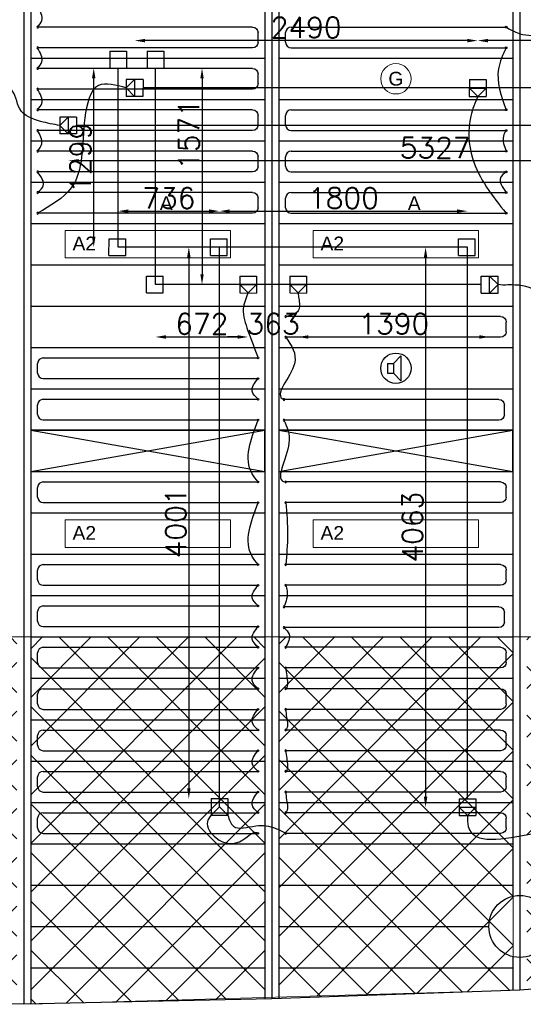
# Model space of a CAD drawing. Extents: x 7383 to 741080, y -570072 to -203000.
# Tile 20 of 43: x 474007 to 477663, y -320018 to -312874. Entities that reach past the tile are written whole.
import ezdxf

# ---------------------------------------------------------------- set-up
doc = ezdxf.new("R2010")
doc.units = 0
doc.header["$LTSCALE"] = 25
doc.layers.get('0').update_dxf_attribs({"linetype": 'CONTINUOUS'})
doc.layers.get('DEFPOINTS').update_dxf_attribs({"linetype": 'CONTINUOUS'})
for name, color, linetype in [('0010CL', 2, 'CONTINUOUS'), ('KP-bandraster', 5, 'CONTINUOUS'), ('KP-koppelingen', 6, 'CONTINUOUS'), ('KP-leidingen(aanvoer)', 5, 'CONTINUOUS'), ('KP-leidingen(retour)', 1, 'CONTINUOUS'), ('KP-Lucht aanvoer', 6, 'CONTINUOUS'), ('KP-maatvoering', 7, 'CONTINUOUS'), ('KP-Melders', 3, 'CONTINUOUS'), ('KP-Oppervlak', 3, 'CONTINUOUS'), ('KP-panelen', 1, 'CONTINUOUS'), ('KP-registers', 4, 'CONTINUOUS'), ('KP-slangen', 7, 'CONTINUOUS'), ('KP-tekst', 7, 'CONTINUOUS')]:
    doc.layers.add(name, color=color, linetype=linetype)
doc.layers.add('KP-Aluminium', color=8, linetype='CONTINUOUS', lineweight=18)
doc.layers.add('KP-Verlichting', color=2, linetype='CONTINUOUS', lineweight=18)
doc.styles.add('arial', font='ARIAL.TTF')
doc.styles.add('VERWOL-1', font='ROMANS.SHX')
doc.dimstyles.new('MARTIN', dxfattribs={"dimscale": 0, "dimtxt": 50, "dimasz": 75, "dimexe": 4, "dimexo": 4, "dimgap": 20, "dimtad": 1, "dimdec": 0, "dimrnd": 0.01, "dimzin": 1, "dimdsep": 46, "dimtxsty": 'VERWOL-1', "dimcen": -25, "dimdle": 1, "dimclrd": 7, "dimclre": 2, "dimclrt": 7, "dimadec": 0, "dimazin": 0, "dimtfac": 1, "dimtdec": 0, "dimtix": 1, "dimtofl": 0, "dimtmove": 0, "dimatfit": 3, "dimldrblk": 'OBLIQUE', "dimfxl": 0, "dimtvp": 33.333333, "dimtolj": 1, "dimtzin": 1, "dimarcsym": 0})

# ---------------------------------------------------------------- blocks, each defined once
blk = doc.blocks.new('Register A')
at = {"layer": 'KP-registers', "linetype": 'Continuous'}
for p, q in [((90, 225), (1644, 225)), ((50, 115), (50, 185)), ((90, 75), (1644, 75))]:
    blk.add_line(p, q, dxfattribs=at)
for centre in [(1650, 225), (1650, 75)]:
    blk.add_circle(centre, 6, dxfattribs=at)
for centre, start, end in [((90, 185), 90, 180), ((90, 115), 180, 270)]:
    blk.add_arc(centre, 40, start, end, dxfattribs=at)
blk = doc.blocks.new('*D1978')
at = {"layer": 'DEFPOINTS', "color": 0, "linetype": 'Continuous', "transparency": 16777216}
for p in [(474544.8, -313224.4), (474721.6, -313224.4), (474721.5, -314523.8)]:
    blk.add_point(p, dxfattribs=at)
at = {"layer": 'KP-maatvoering', "color": 7, "linetype": 'Continuous', "lineweight": -2, "transparency": 16777216}
blk.add_line((474544.8, -314448.8), (474544.8, -313299.4), dxfattribs=at)
at = {"layer": 'KP-maatvoering', "color": 7, "linetype": 'Continuous', "transparency": 16777216}
for points in [[(474532.3, -313299.4), (474557.3, -313299.4), (474544.8, -313224.4)], [(474532.3, -314448.8), (474557.3, -314448.8), (474544.8, -314523.8)]]:
    blk.add_solid(points, dxfattribs=at)
at = {"layer": 'KP-maatvoering', "color": 7, "linetype": 'Continuous', "transparency": 16777216, "insert": (474449.8, -313874.1), "char_height": 150, "attachment_point": 5, "rotation": 90, "style": 'VERWOL-1'}
blk.add_mtext('\\A1;1299', dxfattribs=at)
blk = doc.blocks.new('_OBLIQUE')
at = {"color": 0, "linetype": 'ByBlock'}
blk.add_line((-0.5, -0.5), (0.5, 0.5), dxfattribs=at)
blk = doc.blocks.new('*D1979')
at = {"layer": 'DEFPOINTS', "color": 0, "linetype": 'Continuous', "transparency": 16777216}
for p in [(475457.2, -314262.8), (474721.5, -314523.8), (475457.2, -314523.9)]:
    blk.add_point(p, dxfattribs=at)
at = {"layer": 'KP-maatvoering', "color": 7, "linetype": 'Continuous', "lineweight": -2, "transparency": 16777216}
blk.add_line((474796.5, -314262.8), (475382.2, -314262.8), dxfattribs=at)
at = {"layer": 'KP-maatvoering', "color": 7, "linetype": 'Continuous', "transparency": 16777216}
for points in [[(474796.5, -314250.3), (474796.5, -314275.3), (474721.5, -314262.8)], [(475382.2, -314250.3), (475382.2, -314275.3), (475457.2, -314262.8)]]:
    blk.add_solid(points, dxfattribs=at)
at = {"layer": 'KP-maatvoering', "color": 7, "linetype": 'Continuous', "transparency": 16777216, "insert": (475089.4, -314167.8), "char_height": 150, "attachment_point": 5, "style": 'VERWOL-1'}
blk.add_mtext('\\A1;736', dxfattribs=at)
blk = doc.blocks.new('*D1980')
at = {"layer": 'DEFPOINTS', "color": 0, "linetype": 'Continuous', "transparency": 16777216}
for p in [(477257.2, -314262.8), (475457.2, -314523.9), (477257.2, -314524.1)]:
    blk.add_point(p, dxfattribs=at)
at = {"layer": 'KP-maatvoering', "color": 7, "linetype": 'Continuous', "lineweight": -2, "transparency": 16777216}
blk.add_line((475532.2, -314262.8), (477182.2, -314262.8), dxfattribs=at)
at = {"layer": 'KP-maatvoering', "color": 7, "linetype": 'Continuous', "transparency": 16777216}
for points in [[(475532.2, -314250.3), (475532.2, -314275.3), (475457.2, -314262.8)], [(477182.2, -314250.3), (477182.2, -314275.3), (477257.2, -314262.8)]]:
    blk.add_solid(points, dxfattribs=at)
at = {"layer": 'KP-maatvoering', "color": 7, "linetype": 'Continuous', "transparency": 16777216, "insert": (476357.2, -314167.8), "char_height": 150, "attachment_point": 5, "style": 'VERWOL-1'}
blk.add_mtext('\\A1;1800', dxfattribs=at)
blk = doc.blocks.new('*D1981')
at = {"layer": 'DEFPOINTS', "color": 0, "linetype": 'Continuous', "transparency": 16777216}
for p in [(477257.2, -314524.1), (476953.4, -318587.2), (477257.2, -318587.2)]:
    blk.add_point(p, dxfattribs=at)
at = {"layer": 'KP-maatvoering', "color": 7, "linetype": 'Continuous', "lineweight": -2, "transparency": 16777216}
blk.add_line((476953.4, -314599.1), (476953.4, -318512.2), dxfattribs=at)
at = {"layer": 'KP-maatvoering', "color": 7, "linetype": 'Continuous', "transparency": 16777216}
for points in [[(476940.9, -314599.1), (476965.9, -314599.1), (476953.4, -314524.1)], [(476940.9, -318512.2), (476965.9, -318512.2), (476953.4, -318587.2)]]:
    blk.add_solid(points, dxfattribs=at)
at = {"layer": 'KP-maatvoering', "color": 7, "linetype": 'Continuous', "transparency": 16777216, "insert": (476858.4, -316555.7), "char_height": 150, "attachment_point": 5, "rotation": 90, "style": 'VERWOL-1'}
blk.add_mtext('\\A1;4063', dxfattribs=at)
blk = doc.blocks.new('*D1982')
at = {"layer": 'DEFPOINTS', "color": 0, "linetype": 'Continuous', "transparency": 16777216}
for p in [(475457.2, -314523.9), (475235, -318524.9), (475457.2, -318524.9)]:
    blk.add_point(p, dxfattribs=at)
at = {"layer": 'KP-maatvoering', "color": 7, "linetype": 'Continuous', "lineweight": -2, "transparency": 16777216}
blk.add_line((475235, -314598.9), (475235, -318449.9), dxfattribs=at)
at = {"layer": 'KP-maatvoering', "color": 7, "linetype": 'Continuous', "transparency": 16777216}
for points in [[(475222.5, -314598.9), (475247.5, -314598.9), (475235, -314523.9)], [(475222.5, -318449.9), (475247.5, -318449.9), (475235, -318524.9)]]:
    blk.add_solid(points, dxfattribs=at)
at = {"layer": 'KP-maatvoering', "color": 7, "linetype": 'Continuous', "transparency": 16777216, "insert": (475140, -316524.4), "char_height": 150, "attachment_point": 5, "rotation": 90, "style": 'VERWOL-1'}
blk.add_mtext('\\A1;4001', dxfattribs=at)
blk = doc.blocks.new('*D1983')
at = {"layer": 'DEFPOINTS', "color": 0, "linetype": 'Continuous', "transparency": 16777216}
for p in [(474993.4, -313224.4), (474993.2, -314795.6), (475330.8, -314795.6)]:
    blk.add_point(p, dxfattribs=at)
at = {"layer": 'KP-maatvoering', "color": 7, "linetype": 'Continuous', "lineweight": -2, "transparency": 16777216}
blk.add_line((475330.8, -313299.4), (475330.8, -314720.6), dxfattribs=at)
at = {"layer": 'KP-maatvoering', "color": 7, "linetype": 'Continuous', "transparency": 16777216}
for points in [[(475318.3, -313299.4), (475343.3, -313299.4), (475330.8, -313224.4)], [(475318.3, -314720.6), (475343.3, -314720.6), (475330.8, -314795.6)]]:
    blk.add_solid(points, dxfattribs=at)
at = {"layer": 'KP-maatvoering', "color": 7, "linetype": 'Continuous', "transparency": 16777216, "insert": (475235.8, -313706), "char_height": 150, "attachment_point": 5, "rotation": 90, "style": 'VERWOL-1'}
blk.add_mtext('\\A1;1571', dxfattribs=at)
blk = doc.blocks.new('*D1984')
at = {"layer": 'DEFPOINTS', "color": 0, "linetype": 'Continuous', "transparency": 16777216}
for p in [(474993.2, -314795.6), (475665.3, -314856.6), (475665.3, -315175.7)]:
    blk.add_point(p, dxfattribs=at)
at = {"layer": 'KP-maatvoering', "color": 7, "linetype": 'Continuous', "lineweight": -2, "transparency": 16777216}
blk.add_line((475068.2, -315175.7), (475590.3, -315175.7), dxfattribs=at)
at = {"layer": 'KP-maatvoering', "color": 7, "linetype": 'Continuous', "transparency": 16777216}
for points in [[(475068.2, -315163.2), (475068.2, -315188.2), (474993.2, -315175.7)], [(475590.3, -315163.2), (475590.3, -315188.2), (475665.3, -315175.7)]]:
    blk.add_solid(points, dxfattribs=at)
at = {"layer": 'KP-maatvoering', "color": 7, "linetype": 'Continuous', "transparency": 16777216, "insert": (475329.3, -315080.7), "char_height": 150, "attachment_point": 5, "style": 'VERWOL-1'}
blk.add_mtext('\\A1;672', dxfattribs=at)
blk = doc.blocks.new('*D1985')
at = {"layer": 'DEFPOINTS', "color": 0, "linetype": 'Continuous', "transparency": 16777216}
for p in [(475665.3, -314856.6), (476027.8, -314856.6), (476027.8, -315175.7)]:
    blk.add_point(p, dxfattribs=at)
at = {"layer": 'KP-maatvoering', "color": 7, "linetype": 'Continuous', "lineweight": -2, "transparency": 16777216}
for p, q in [((475590.3, -315175.7), (475515.3, -315175.7)), ((476102.8, -315175.7), (476177.8, -315175.7))]:
    blk.add_line(p, q, dxfattribs=at)
at = {"layer": 'KP-maatvoering', "color": 7, "linetype": 'Continuous', "transparency": 16777216}
for points in [[(475590.3, -315163.2), (475590.3, -315188.2), (475665.3, -315175.7)], [(476102.8, -315163.2), (476102.8, -315188.2), (476027.8, -315175.7)]]:
    blk.add_solid(points, dxfattribs=at)
at = {"layer": 'KP-maatvoering', "color": 7, "linetype": 'Continuous', "transparency": 16777216, "insert": (475846.5, -315080.7), "char_height": 150, "attachment_point": 5, "style": 'VERWOL-1'}
blk.add_mtext('\\A1;363', dxfattribs=at)
blk = doc.blocks.new('*D1986')
at = {"layer": 'DEFPOINTS', "color": 0, "linetype": 'Continuous', "transparency": 16777216}
for p in [(476027.8, -314856.6), (477418.2, -314856.7), (477418.2, -315175.7)]:
    blk.add_point(p, dxfattribs=at)
at = {"layer": 'KP-maatvoering', "color": 7, "linetype": 'Continuous', "lineweight": -2, "transparency": 16777216}
blk.add_line((476102.8, -315175.7), (477343.2, -315175.7), dxfattribs=at)
at = {"layer": 'KP-maatvoering', "color": 7, "linetype": 'Continuous', "transparency": 16777216}
for points in [[(476102.8, -315163.2), (476102.8, -315188.2), (476027.8, -315175.7)], [(477343.2, -315163.2), (477343.2, -315188.2), (477418.2, -315175.7)]]:
    blk.add_solid(points, dxfattribs=at)
at = {"layer": 'KP-maatvoering', "color": 7, "linetype": 'Continuous', "transparency": 16777216, "insert": (476723, -315080.7), "char_height": 150, "attachment_point": 5, "style": 'VERWOL-1'}
blk.add_mtext('\\A1;1390', dxfattribs=at)
blk = doc.blocks.new('*D2010')
at = {"layer": 'DEFPOINTS', "color": 0, "linetype": 'Continuous', "transparency": 16777216}
for p in [(477331.6, -313025.5), (477331.6, -313430.2), (480955.8, -313430.2)]:
    blk.add_point(p, dxfattribs=at)
at = {"layer": 'KP-maatvoering', "color": 7, "linetype": 'Continuous', "lineweight": -2, "transparency": 16777216}
blk.add_line((480880.8, -313025.5), (477406.6, -313025.5), dxfattribs=at)
at = {"layer": 'KP-maatvoering', "color": 7, "linetype": 'Continuous', "transparency": 16777216}
for points in [[(477406.6, -313013), (477406.6, -313038), (477331.6, -313025.5)], [(480880.8, -313013), (480880.8, -313038), (480955.8, -313025.5)]]:
    blk.add_solid(points, dxfattribs=at)
at = {"layer": 'KP-maatvoering', "color": 7, "linetype": 'Continuous', "transparency": 16777216, "insert": (479143.7, -312930.5), "char_height": 150, "attachment_point": 5, "style": 'VERWOL-1'}
blk.add_mtext('\\A1;3624', dxfattribs=at)
blk = doc.blocks.new('*D2011')
at = {"layer": 'DEFPOINTS', "color": 0, "linetype": 'Continuous', "transparency": 16777216}
for p in [(474841.6, -313025.5), (474841.6, -313308.5), (477331.6, -313430.2)]:
    blk.add_point(p, dxfattribs=at)
at = {"layer": 'KP-maatvoering', "color": 7, "linetype": 'Continuous', "lineweight": -2, "transparency": 16777216}
blk.add_line((477256.6, -313025.5), (474916.6, -313025.5), dxfattribs=at)
at = {"layer": 'KP-maatvoering', "color": 7, "linetype": 'Continuous', "transparency": 16777216}
for points in [[(474916.6, -313013), (474916.6, -313038), (474841.6, -313025.5)], [(477256.6, -313013), (477256.6, -313038), (477331.6, -313025.5)]]:
    blk.add_solid(points, dxfattribs=at)
at = {"layer": 'KP-maatvoering', "color": 7, "linetype": 'Continuous', "transparency": 16777216, "insert": (476086.6, -312930.5), "char_height": 150, "attachment_point": 5, "style": 'VERWOL-1'}
blk.add_mtext('\\A1;2490', dxfattribs=at)
blk = doc.blocks.new('*D2015')
at = {"layer": 'DEFPOINTS', "color": 0, "linetype": 'Continuous', "transparency": 16777216}
for p in [(474359.3, -313641.1), (479686.4, -313701.9), (474359.3, -313897.3)]:
    blk.add_point(p, dxfattribs=at)
at = {"layer": 'KP-maatvoering', "color": 7, "linetype": 'Continuous', "lineweight": -2, "transparency": 16777216}
blk.add_line((479611.4, -313897.3), (474434.3, -313897.3), dxfattribs=at)
at = {"layer": 'KP-maatvoering', "color": 7, "linetype": 'Continuous', "transparency": 16777216}
for points in [[(474434.3, -313884.8), (474434.3, -313909.8), (474359.3, -313897.3)], [(479611.4, -313884.8), (479611.4, -313909.8), (479686.4, -313897.3)]]:
    blk.add_solid(points, dxfattribs=at)
at = {"layer": 'KP-maatvoering', "color": 7, "linetype": 'Continuous', "transparency": 16777216, "insert": (477022.8, -313802.3), "char_height": 150, "attachment_point": 5, "style": 'VERWOL-1'}
blk.add_mtext('\\A1;5327', dxfattribs=at)

msp = doc.modelspace()

# ---------------------------------------------------------------- hatches: boundary and pattern name
at = {"layer": 'KP-Aluminium', "linetype": 'Continuous'}
h = msp.add_hatch(dxfattribs=at)
h.set_pattern_fill('ANSI37', color=256, scale=2000)
h.set_pattern_definition([(45, (252907.47, -39046.92), (-176.7767, 176.7767), []), (135, (252907.47, -39046.92), (-176.7767, -176.7767), [])])
h.paths.add_polyline_path([(470387.8, -317352.6), (468687.8, -317352.6), (468687.8, -319797.4), (470387.8, -319910.9)])
h.paths.add_polyline_path([(472187.8, -317352.6), (470487.8, -317352.6), (470487.8, -319917.5), (472187.8, -319977.4)])
h.paths.add_polyline_path([(473987.8, -317352.6), (472287.8, -317352.6), (472287.8, -319980.9), (472311.7, -319981.7), (473987.8, -320014.7)])
h.paths.add_polyline_path([(475787.8, -317352.6), (474087.8, -317352.6), (474087.8, -320016.7), (475787.8, -319968.4)])
h.paths.add_polyline_path([(475887.9, -319965.5), (477587.9, -319917.2), (477587.9, -317352.6), (475887.9, -317352.6)])
h.paths.add_polyline_path([(477687.9, -319911.5), (479387.9, -319765.5), (479387.9, -317352.6), (477687.9, -317352.6)])
h.paths.add_polyline_path([(481187.9, -317352.6), (479487.9, -317352.6), (479487.9, -319756.9), (481187.9, -319610.9)])
h.paths.add_polyline_path([(482987.9, -317352.6), (481287.9, -317352.6), (481287.9, -319602.3), (482987.9, -319359.3)])
h.paths.add_polyline_path([(484788, -317352.6), (483088, -317352.6), (483088, -319345), (484787.6, -319102.1), (484788, -319102)])
h.paths.add_polyline_path([(486558.2, -318760.2), (486588, -318754), (486588, -317352.6), (484888, -317352.6), (484888, -319082.7)])
h.paths.add_polyline_path([(486688, -317352.6), (486688, -318733.1), (488388, -318377.6), (488388, -317352.6)])
h.paths.add_polyline_path([(490188, -317920.8), (490188, -317352.6), (488488, -317352.6), (488488, -318354.4)])
h.paths.add_polyline_path([(491988.1, -317424), (491988.1, -317352.6), (490288.1, -317352.6), (490288.1, -317894.2)])
h.paths.add_polyline_path([(468587.7, -317352.6), (466887.7, -317352.6), (466887.7, -319613.8), (468578.2, -319790), (468587.7, -319790.7)])
h.paths.add_polyline_path([(466787.7, -317352.6), (465087.7, -317352.6), (465087.7, -319371.1), (466766.6, -319601.1), (466787.7, -319603.3)])
h.paths.add_polyline_path([(464987.7, -317352.6), (463287.7, -317352.6), (463287.7, -319102.1), (464987.6, -319357.4), (464987.7, -319357.4)])
h.paths.add_polyline_path([(461487.7, -317352.6), (461487.7, -318759.4), (463187.7, -319083), (463187.7, -317352.6)])
h.paths.add_polyline_path([(461387.6, -317352.6), (459687.6, -317352.6), (459687.6, -318386), (460081.9, -318485.2), (461362, -318735.5), (461387.6, -318740.3)])
h.paths.add_polyline_path([(459587.6, -317352.6), (457887.6, -317352.6), (457887.6, -317932.4), (457915.8, -317940.4), (459587.6, -318360.9)])
h.paths.add_polyline_path([(455829.1, -317352.6), (457787.6, -317904.3), (457787.6, -317352.6)])

# ---------------------------------------------------------------- linework, layer by layer
at = {"layer": '0010CL', "linetype": 'Continuous'}
for p, q in [((474037.6, -307302.6), (474037.6, -320017.8)), ((475837.6, -307302.7), (475837.6, -319979.1)), ((477637.6, -307302.7), (477637.6, -319915.8))]:
    msp.add_line(p, q, dxfattribs=at)
at = {"layer": 'KP-Aluminium', "linetype": 'Continuous'}
for p, q in [((456037.6, -317352.6), (492246.3, -317352.6)), ((474087.8, -317352.6), (474087.8, -320016.7)), ((475787.8, -317352.6), (475787.8, -319968.4)), ((475887.9, -317352.6), (475887.9, -319965.5)), ((477587.9, -317352.6), (477587.9, -319917.2)), ((481287.6, -319602.4), (477637.6, -319915.8)), ((477637.6, -319915.8), (474087.6, -320016.7)), ((474087.6, -320016.7), (472311.7, -319981.7))]:
    msp.add_line(p, q, dxfattribs=at)
at = {"layer": 'KP-bandraster', "linetype": 'Continuous'}
for p, q in [((474087.6, -307302.6), (474087.6, -320016.7)), ((475787.6, -307302.7), (475787.6, -319980.2)), ((475887.6, -307302.7), (475887.6, -319977.4)), ((477587.6, -312772), (477587.6, -319233.3)), ((477587.6, -319672), (477587.6, -319917.6))]:
    msp.add_line(p, q, dxfattribs=at)
msp.add_circle((477637.6, -319452.6), 225, dxfattribs=at)
at = {"layer": 'KP-koppelingen', "linetype": 'Continuous'}
for p, q in [((474660.8, -313102.8), (474782.5, -313102.8)), ((474660.8, -313102.8), (474660.8, -313224.4)), ((474782.5, -313102.8), (474782.5, -313224.4)), ((474932.6, -313102.8), (475054.3, -313102.8)), ((474932.6, -313102.8), (474932.6, -313224.4)), ((475054.3, -313102.8), (475054.2, -313224.5)), ((474660.8, -313224.4), (474782.5, -313224.4)), ((474932.6, -313224.4), (475054.2, -313224.5)), ((474780.8, -313308.4), (474780.6, -313430.1)), ((474780.7, -313369.2), (474841.6, -313308.5)), ((474902.4, -313308.6), (474780.8, -313308.4)), ((474841.6, -313308.5), (474841.4, -313430.2)), ((474902.4, -313308.6), (474902.2, -313430.3)), ((477270.9, -313308.5), (477270.8, -313430.1)), ((477270.9, -313308.5), (477392.5, -313308.6)), ((477392.5, -313308.6), (477392.4, -313430.2)), ((474841.4, -313430.2), (474780.7, -313369.2)), ((477270.9, -313369.3), (477392.5, -313369.4)), ((477331.6, -313430.2), (477270.9, -313369.3)), ((477392.5, -313369.4), (477331.6, -313430.2)), ((474902.2, -313430.3), (474780.6, -313430.1)), ((477270.8, -313430.1), (477392.4, -313430.2)), ((474298.6, -313580.2), (474298.4, -313701.8)), ((474298.5, -313641), (474359.4, -313580.3)), ((474420.2, -313580.4), (474298.6, -313580.2)), ((474359.4, -313580.3), (474359.2, -313701.9)), ((474420.2, -313580.4), (474420, -313702)), ((474420, -313702), (474298.4, -313701.8)), ((474359.2, -313701.9), (474298.5, -313641)), ((474655.5, -314584.8), (474655.6, -314463.2)), ((474655.6, -314463.2), (474777.2, -314463.2)), ((474777.2, -314584.8), (474777.2, -314463.2)), ((475391.3, -314584.7), (475391.3, -314463.1)), ((475391.3, -314463.1), (475512.9, -314463.1)), ((475512.9, -314584.7), (475512.9, -314463.1)), ((477191.3, -314584.9), (477191.3, -314463.2)), ((477191.3, -314463.2), (477312.9, -314463.3)), ((477312.9, -314584.9), (477312.9, -314463.3)), ((474655.5, -314584.8), (474777.2, -314584.8)), ((475391.3, -314584.7), (475512.9, -314584.7)), ((477191.3, -314584.9), (477312.9, -314584.9)), ((474927.3, -314856.6), (474927.3, -314735)), ((474927.3, -314735), (475048.9, -314735)), ((475048.9, -314856.6), (475048.9, -314735)), ((475604.6, -314734.9), (475604.5, -314856.6)), ((475604.6, -314734.9), (475726.2, -314735)), ((475726.2, -314735), (475726.1, -314856.7)), ((475967.1, -314734.9), (475967, -314856.6)), ((475967.1, -314734.9), (476088.7, -314735)), ((476088.7, -314735), (476088.6, -314856.7)), ((477357.4, -314856.7), (477357.4, -314735)), ((477357.4, -314735), (477479.1, -314735.1)), ((477418.2, -314856.7), (477418.3, -314735.1)), ((477418.3, -314735.1), (477479, -314795.9)), ((477479, -314856.7), (477479.1, -314735.1)), ((475604.5, -314795.7), (475726.2, -314795.8)), ((475665.3, -314856.6), (475604.5, -314795.7)), ((475726.2, -314795.8), (475665.3, -314856.6)), ((475967, -314795.7), (476088.7, -314795.8)), ((476027.8, -314856.6), (475967, -314795.7)), ((476088.7, -314795.8), (476027.8, -314856.6)), ((477479, -314795.9), (477418.2, -314856.7)), ((474927.3, -314856.6), (475048.9, -314856.6)), ((475604.5, -314856.6), (475726.1, -314856.7)), ((475967, -314856.6), (476088.6, -314856.7)), ((477357.4, -314856.7), (477479, -314856.7)), ((475396.4, -318524.9), (475396.3, -318646.5)), ((475396.4, -318524.9), (475518, -318525)), ((475457.2, -318585.8), (475457.2, -318524.9)), ((475518, -318525), (475517.9, -318646.6)), ((477196.4, -318526.4), (477318, -318526.4)), ((477196.4, -318526.4), (477196.4, -318648)), ((477318, -318526.4), (477318, -318648.1)), ((475457.2, -318585.8), (475396.3, -318646.5)), ((475517.9, -318646.6), (475457.2, -318585.8)), ((477196.4, -318587.2), (477318, -318587.3)), ((477257.2, -318648.1), (477196.4, -318587.2)), ((477318, -318587.3), (477257.2, -318648.1)), ((475396.3, -318646.5), (475517.9, -318646.6)), ((477196.4, -318648), (477318, -318648.1))]:
    msp.add_line(p, q, dxfattribs=at)
at = {"layer": 'KP-leidingen(aanvoer)', "linetype": 'Continuous'}
for p, q in [((474721.5, -314523.8), (474721.6, -313224.4)), ((481916.7, -313369.4), (474902.3, -313368.7)), ((477257.2, -314524.1), (474721.5, -314523.8)), ((475457.2, -318524.9), (475457.2, -314523.9)), ((477257.2, -318526.4), (477257.2, -314524.1))]:
    msp.add_line(p, q, dxfattribs=at)
at = {"layer": 'KP-leidingen(retour)', "linetype": 'Continuous'}
for p, q in [((474993.2, -314795.6), (474993.4, -313224.4)), ((482188.5, -313641.2), (474420.1, -313640.4)), ((476763.8, -314795.8), (474993.2, -314795.6)), ((477357.4, -314795.8), (476763.8, -314795.8))]:
    msp.add_line(p, q, dxfattribs=at)
at = {"layer": 'KP-Lucht aanvoer', "linetype": 'Continuous'}
for p, q in [((475787.6, -315852.6), (474087.6, -315852.6)), ((474087.6, -315852.6), (475787.6, -316152.6)), ((474087.6, -316152.6), (475787.6, -315852.6)), ((474087.7, -315852.6), (474087.7, -316152.6)), ((475787.6, -316152.6), (475787.6, -315852.6)), ((477587.6, -315852.6), (475887.6, -315852.6)), ((475887.6, -315852.6), (477587.6, -316152.6)), ((475887.6, -316152.6), (477587.6, -315852.6)), ((475887.7, -315852.6), (475887.7, -316152.6)), ((477587.6, -316152.6), (477587.6, -315852.6)), ((474087.7, -316152.6), (475787.6, -316152.6)), ((475887.7, -316152.6), (477587.6, -316152.6))]:
    msp.add_line(p, q, dxfattribs=at)
at = {"layer": 'KP-Melders', "linetype": 'Continuous'}
for p, q in [((476720.8, -315368.2), (476772.8, -315312.9)), ((476772.8, -315312.9), (476772.8, -315493.6)), ((476677.8, -315368.2), (476720.8, -315368.2)), ((476677.8, -315368.2), (476677.8, -315438.2)), ((476720.8, -315368.2), (476720.8, -315438.2)), ((476677.8, -315438.2), (476720.8, -315438.2)), ((476677.8, -315438.2), (476720.8, -315438.2)), ((476720.8, -315438.2), (476772.8, -315493.6))]:
    msp.add_line(p, q, dxfattribs=at)
msp.add_circle((476737.6, -315402.6), 110, dxfattribs=at)
at = {"layer": 'KP-Oppervlak', "linetype": 'Continuous'}
for p, q in [((479437.6, -319775.1), (477637.6, -319915.8)), ((477637.6, -319915.8), (475837.9, -319979.1)), ((474035.2, -320017.8), (472237.6, -319979.1)), ((475837.9, -319979.1), (474035.2, -320017.8))]:
    msp.add_line(p, q, dxfattribs=at)
at = {"layer": 'KP-panelen', "linetype": 'Continuous'}
for p, q in [((474087.6, -313152.6), (475787.6, -313152.6)), ((475887.6, -313152.6), (477587.6, -313152.6)), ((474087.6, -313452.6), (475787.6, -313452.6)), ((475887.6, -313452.6), (477587.6, -313452.6)), ((474087.6, -313752.6), (475787.6, -313752.6)), ((475887.6, -313752.6), (477587.6, -313752.6)), ((474087.6, -314052.6), (475787.6, -314052.6)), ((475887.6, -314052.6), (477587.6, -314052.6)), ((474087.6, -314352.6), (475787.6, -314352.6)), ((475887.6, -314352.6), (477587.6, -314352.6)), ((474087.6, -314652.6), (475787.6, -314652.6)), ((475887.6, -314652.6), (477587.6, -314652.6)), ((474087.6, -314952.6), (475787.6, -314952.6)), ((475887.6, -314952.6), (477587.6, -314952.6)), ((474087.6, -315252.6), (475787.6, -315252.6)), ((475887.6, -315252.6), (477587.6, -315252.6)), ((474087.6, -315552.6), (475787.6, -315552.6)), ((475887.6, -315552.6), (477587.6, -315552.6)), ((474087.6, -315852.6), (475787.6, -315852.6)), ((474087.6, -315852.6), (475787.6, -315852.6)), ((475887.6, -315852.6), (477587.6, -315852.6)), ((475887.6, -315852.6), (477587.6, -315852.6)), ((474087.6, -316152.6), (475787.6, -316152.6)), ((474087.6, -316152.6), (475787.6, -316152.6)), ((475887.6, -316152.6), (477587.6, -316152.6)), ((475887.6, -316152.6), (477587.6, -316152.6)), ((474087.6, -316452.6), (475787.6, -316452.6)), ((475887.6, -316452.6), (477587.6, -316452.6)), ((474087.6, -316752.6), (475787.6, -316752.6)), ((475887.6, -316752.6), (477587.6, -316752.6)), ((474087.6, -317052.6), (475787.6, -317052.6)), ((475887.6, -317052.6), (477587.6, -317052.6)), ((474087.6, -317352.6), (475787.6, -317352.6)), ((475887.6, -317352.6), (477587.6, -317352.6)), ((474087.6, -317652.6), (475787.6, -317652.6)), ((475887.6, -317652.6), (477587.6, -317652.6)), ((474087.6, -317952.6), (475787.6, -317952.6)), ((475887.6, -317952.6), (477587.6, -317952.6)), ((474087.6, -318252.6), (475787.6, -318252.6)), ((475887.6, -318252.6), (477587.6, -318252.6)), ((474087.6, -318552.6), (475787.6, -318552.6)), ((475887.6, -318552.6), (477587.6, -318552.6)), ((474087.6, -318852.6), (475787.6, -318852.6)), ((475887.6, -318852.6), (477587.6, -318852.6)), ((474087.6, -319152.6), (475787.6, -319152.6)), ((475887.6, -319152.6), (477587.6, -319152.6)), ((474087.6, -319452.6), (475787.6, -319452.6)), ((475887.6, -319452.6), (477412.6, -319452.6)), ((474087.6, -319752.6), (475787.6, -319752.6)), ((475887.6, -319752.6), (477587.6, -319752.6))]:
    msp.add_line(p, q, dxfattribs=at)
at = {"layer": 'KP-slangen', "linetype": 'Continuous'}
for points in [[(474137.6, -312927.6), (474167.5, -312880.5), (474137.6, -312777.6)], [(477537.6, -312927.6), (477619.5, -312968.9), (477788.7, -312989.4), (478312.7, -312977), (478706.7, -312964.6), (479151.9, -312898.8), (479337.6, -312927.6), (479335.8, -312928.8)], [(474137.6, -313227.6), (474167.5, -313180.5), (474137.6, -313077.6)], [(477537.6, -313077.6), (477482.5, -313229.2), (477537.6, -313527.6)], [(474780.7, -313369.2), (474579.9, -313351.3), (474480.7, -313586.2), (474381.4, -314094.6), (474137.6, -314277.6)], [(474298.5, -313641), (474158.8, -313611.8), (474008.3, -313521), (473937.6, -313377.6), (473935.4, -313376.2)], [(474137.6, -313527.6), (474167.5, -313480.5), (474137.6, -313377.6)], [(477331.6, -313430.2), (477281.2, -313572.6), (477294, -313879.1), (477537.6, -314277.6)], [(474137.6, -313827.6), (474167.6, -313773.9), (474137.6, -313677.6)], [(477537.6, -313677.6), (477518.8, -313717.8), (477537.6, -313827.6)], [(474137.6, -314127.6), (474178.8, -314079.4), (474137.6, -313977.6)], [(477537.6, -313977.6), (477497.5, -314019.4), (477537.6, -314127.6)], [(477738, -315327.6), (477768.3, -315115), (477742.8, -314837.7), (477550.9, -314798.5), (477479, -314795.9), (477475.7, -314795.3)], [(475665.3, -314856.6), (475630.3, -314972.3), (475664.1, -315130.2), (475737.6, -315327.6)], [(476027.8, -314856.6), (476033, -314896.8), (476029.7, -314985.7), (475938, -315027.6)], [(475938, -315177.6), (476001.4, -315370.5), (475925.5, -315629.9), (475928.1, -315630.8)], [(475737.6, -315627.6), (475694.6, -315568.6), (475737.6, -315477.6)], [(475737.6, -316227.6), (475694.6, -316168.6), (475737.6, -315777.6)], [(475925.5, -315779.9), (475961.4, -315946.4), (475938, -316227.6), (475944, -316227.6)], [(475737.6, -316827.6), (475694.6, -316768.6), (475737.6, -316377.6)], [(475938, -316377.6), (475951.6, -316610.5), (475938, -316827.6)], [(475737.8, -317127.6), (475694.8, -317068.6), (475737.8, -316977.6)], [(475938, -316977.6), (475948.5, -317016.7), (475925.5, -317134.1)], [(475737.8, -317427.6), (475694.8, -317368.6), (475737.8, -317277.6)], [(475925.5, -317284.1), (475962.3, -317333.1), (475938, -317427.6)], [(475737.6, -317727.6), (475694.6, -317668.6), (475737.6, -317577.6)], [(475938, -317577.6), (475945.2, -317635), (475938, -317727.6), (475937.1, -317728.4)], [(475737.6, -318027.6), (475694.6, -317968.6), (475737.6, -317877.6)], [(475937.7, -317877.6), (475944.9, -317935), (475937.7, -318027.6), (475936.8, -318028.4)], [(475737.6, -318327.6), (475694.6, -318268.6), (475737.6, -318177.6)], [(475938, -318177.6), (475945.2, -318235), (475938, -318327.6), (475937.1, -318328.4)], [(475737.6, -318627.6), (475694.6, -318568.6), (475737.6, -318477.6)], [(475937.7, -318477.6), (475944.9, -318535), (475937.7, -318627.6), (475936.8, -318628.4)], [(475396.3, -318646.5), (475369.5, -318692.6), (475434.1, -318810.5), (475626.9, -318824.8), (475737.6, -318777.6), (475738.6, -318778.7)], [(475517.9, -318646.6), (475558.2, -318725.4), (475721.2, -318723.4), (475862.7, -318739.8), (475938, -318777.6)], [(477257.2, -318648.1), (477263.3, -318726.9), (477738, -318777.6)]]:
    msp.add_spline(points, degree=3, dxfattribs=at)
at = {"layer": 'KP-Verlichting', "linetype": 'Continuous'}
for p, q in [((474337.6, -314402.6), (475537.6, -314402.6)), ((474337.6, -314402.6), (474337.6, -314602.6)), ((475537.6, -314402.6), (475537.6, -314602.6)), ((476137.6, -314402.6), (477337.6, -314402.6)), ((476137.6, -314402.6), (476137.6, -314602.6)), ((477337.6, -314402.6), (477337.6, -314602.6)), ((474337.6, -314602.6), (475537.6, -314602.6)), ((476137.6, -314602.6), (477337.6, -314602.6)), ((474337.6, -316502.6), (475537.6, -316502.6)), ((474337.6, -316502.6), (474337.6, -316702.6)), ((475537.6, -316502.6), (475537.6, -316702.6)), ((476137.6, -316502.6), (477337.6, -316502.6)), ((476137.6, -316502.6), (476137.6, -316702.6)), ((477337.6, -316502.6), (477337.6, -316702.6)), ((474337.6, -316702.6), (475537.6, -316702.6)), ((476137.6, -316702.6), (477337.6, -316702.6))]:
    msp.add_line(p, q, dxfattribs=at)
msp.add_circle((476737.6, -313302.6), 110, dxfattribs=at)

# ---------------------------------------------------------------- block references
at = {"layer": 'KP-registers', "linetype": 'Continuous', "xscale": -1}
for p in [(475787.6, -313152.6), (475787.6, -313452.6), (475787.6, -313752.6), (475787.6, -314052.6), (475787.6, -314352.6), (477588, -315252.6), (477575.5, -315854.9), (477588, -316452.6), (477588, -317052.6), (477575.5, -317359.1), (477588, -317652.6), (477588, -317952.6), (477588, -318252.6), (477588, -318552.6), (477588, -318852.6)]:
    msp.add_blockref('Register A', p, dxfattribs=at)
at = {"layer": 'KP-registers', "linetype": 'Continuous'}
for p in [(475887.6, -313152.6), (475887.6, -313752.6), (475887.6, -314052.6), (475887.6, -314352.6), (474087.6, -315552.6), (474087.6, -315852.6), (474087.6, -316452.6), (474087.6, -317052.6), (474087.6, -317352.6), (474087.6, -317652.6), (474087.6, -317952.6), (474087.6, -318252.6), (474087.6, -318552.6), (474087.6, -318852.6)]:
    msp.add_blockref('Register A', p, dxfattribs=at)

# ---------------------------------------------------------------- texts
at = {"layer": 'KP-tekst', "linetype": 'Continuous', "char_height": 100, "attachment_point": 5, "style": 'arial'}
for insert in [(475070.9, -314204.7), (476870.9, -314204.7)]:
    msp.add_mtext('\\A1;A', dxfattribs=dict(at, insert=insert))
at = {"layer": 'KP-Verlichting', "linetype": 'Continuous', "char_height": 100, "attachment_point": 5, "style": 'arial'}
for s, insert in [('\\A1;G', (476737.6, -313302.6)), ('\\A1;A2', (474476.3, -314497.6)), ('\\A1;A2', (476276.3, -314497.6)), ('\\A1;A2', (474476.3, -316597.6)), ('\\A1;A2', (476276.3, -316597.6))]:
    msp.add_mtext(s, dxfattribs=dict(at, insert=insert))

# ---------------------------------------------------------------- dimensions: what is measured, and where the dimension line sits
at = {"layer": 'KP-maatvoering', "linetype": 'Continuous'}
for base, p1, p2, override, picture, middle in [((474841.6, -313025.5), (477331.6, -313430.2), (474841.6, -313308.5), {"dimscale": 1, "dimtxt": 150, "dimse1": 1, "dimse2": 1, "dimtmove": 1}, '*D2011', (476086.6, -312930.5)), ((477331.6, -313025.5), (480955.8, -313430.2), (477331.6, -313430.2), {"dimscale": 1, "dimtxt": 150, "dimse1": 1, "dimse2": 1, "dimtmove": 1}, '*D2010', (479143.7, -312930.5)), ((474359.3, -313897.3), (479686.4, -313701.9), (474359.3, -313641.1), {"dimscale": 1, "dimtxt": 150, "dimse1": 1, "dimse2": 1, "dimtmove": 1}, '*D2015', (477022.8, -313802.3)), ((475457.2, -314262.8), (474721.5, -314523.8), (475457.2, -314523.9), {"dimscale": 1, "dimtxt": 150, "dimse1": 1, "dimse2": 1}, '*D1979', (475089.4, -314167.8)), ((477257.2, -314262.8), (475457.2, -314523.9), (477257.2, -314524.1), {"dimscale": 1, "dimtxt": 150, "dimse1": 1, "dimse2": 1}, '*D1980', (476357.2, -314167.8)), ((475665.3, -315175.7), (474993.2, -314795.6), (475665.3, -314856.6), {"dimscale": 1, "dimtxt": 150, "dimse1": 1, "dimse2": 1}, '*D1984', (475329.3, -315080.7)), ((476027.7965, -315175.722), (475665.2893, -314856.6052), (476027.7965, -314856.6052), {"dimscale": 1, "dimtxt": 150, "dimse1": 1, "dimse2": 1, "dimtmove": 1}, '*D1985', (475846.5429, -315080.722)), ((477418.2, -315175.7), (476027.8, -314856.6), (477418.2, -314856.7), {"dimscale": 1, "dimtxt": 150, "dimse1": 1, "dimse2": 1, "dimtmove": 1}, '*D1986', (476723, -315080.7))]:
    dim = msp.add_linear_dim(base=base, p1=p1, p2=p2, dimstyle='MARTIN', override=override, dxfattribs=at)
    dim.commit()
    dim.dimension.update_dxf_attribs({"geometry": picture, "text_midpoint": middle})
for base, p1, p2, picture, middle in [((474544.8, -313224.4), (474721.5, -314523.8), (474721.6, -313224.4), '*D1978', (474449.8, -313874.1)), ((475235, -318524.9), (475457.2, -314523.9), (475457.2, -318524.9), '*D1982', (475140, -316524.4)), ((476953.4, -318587.2), (477257.2, -314524.1), (477257.2, -318587.2), '*D1981', (476858.4, -316555.7))]:
    dim = msp.add_linear_dim(base=base, p1=p1, p2=p2, angle=90, dimstyle='MARTIN', override={"dimscale": 1, "dimtxt": 150, "dimse1": 1, "dimse2": 1}, dxfattribs=at)
    dim.commit()
    dim.dimension.update_dxf_attribs({"geometry": picture, "text_midpoint": middle})
dim = msp.add_linear_dim(base=(475330.8, -314795.6), p1=(474993.4, -313224.4), p2=(474993.2, -314795.6), angle=90, dimstyle='MARTIN', override={"dimscale": 1, "dimtxt": 150, "dimse1": 1, "dimse2": 1}, dxfattribs=at)
dim.commit()
dim.dimension.update_dxf_attribs({"geometry": '*D1983', "text_midpoint": (475330.8, -313706), "dimtype": 160})

doc.saveas('drawing.dxf')
